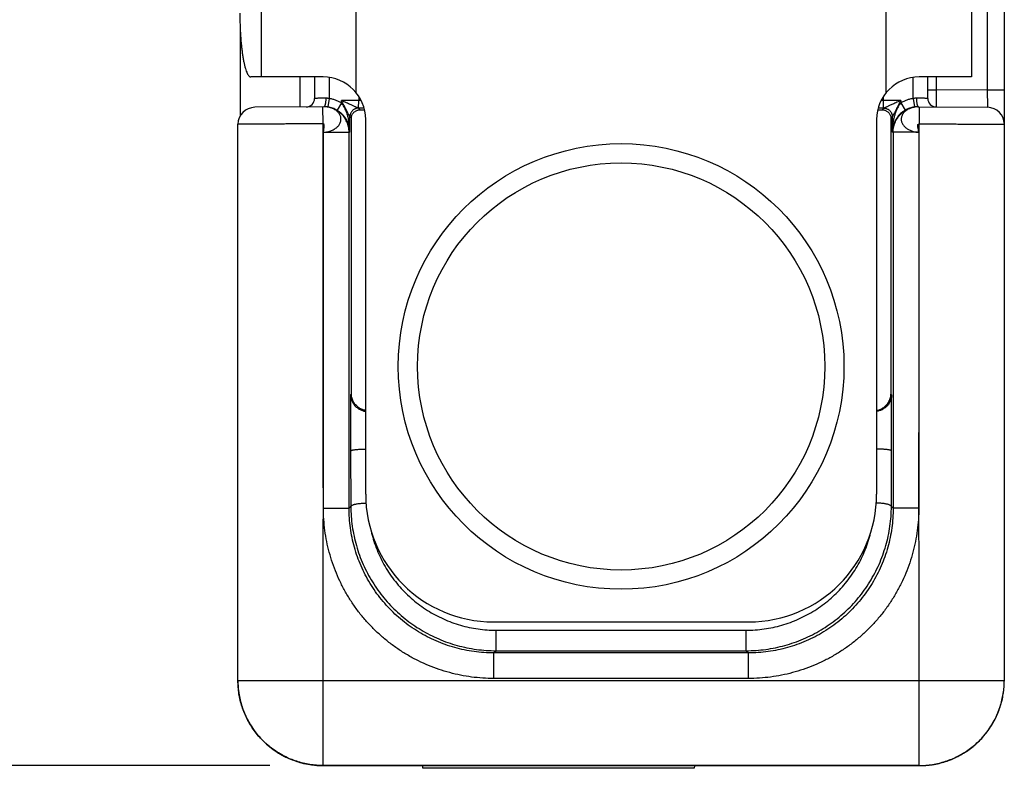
# Model space of a CAD drawing. Header units: inches. Extents: x 0.2 to 16.8, y 0.1 to 10.8.
# Tile 22 of 25: x 8.7 to 9.9, y 7.2 to 8.1. Entities that reach past the tile are written whole.
import ezdxf

# ---------------------------------------------------------------- set-up
doc = ezdxf.new("R2010")
doc.units = ezdxf.units.IN
doc.header["$LTSCALE"] = 0.935
doc.header["$MEASUREMENT"] = 0
doc.layers.get('0').update_dxf_attribs({"linetype": 'CONTINUOUS'})
doc.layers.add('DIMENSIONS', color=7, linetype='CONTINUOUS')
doc.styles.get("Standard").update_dxf_attribs({"font": 'txt', "width": 0.8})
doc.dimstyles.new('DIMSTYLE_1', dxfattribs={"dimtxt": 0.125, "dimasz": 0.18, "dimexe": 0.18, "dimexo": 0.0625, "dimgap": 0.09, "dimtad": 0, "dimtih": 1, "dimtoh": 1, "dimdec": 3, "dimzin": 4, "dimdsep": 46, "dimtxsty": 'STANDARD', "dimblk": '_FILLED', "dimblk1": '_FILLED', "dimblk2": '_FILLED', "dimcen": 0.09, "dimadec": 0, "dimazin": 0, "dimtp": 0.01, "dimtm": 0.01, "dimtfac": 1, "dimtdec": 3, "dimtofl": 0, "dimtmove": 0, "dimatfit": 3, "dimldrblk": '_FILLED', "dimfxl": 1, "dimtolj": 1, "dimtzin": 4, "dimarcsym": 0})

# ---------------------------------------------------------------- blocks, each defined once
blk = doc.blocks.new('_FILLED')
at = {"color": 0, "linetype": 'BYBLOCK'}
blk.add_solid([(0, 0), (-1, 0.1736), (-1, -0.1736)], dxfattribs=at)
blk = doc.blocks.new('*D5')
at = {"layer": 'DIMENSIONS', "color": 2, "linetype": 'CONTINUOUS'}
for p, q in [((8.9849, 9.987), (8.0821, 9.987)), ((8.2071, 9.987), (8.2071, 8.7652)), ((8.2071, 7.2043), (8.2071, 8.5152)), ((8.9946, 7.2043), (8.0821, 7.2043))]:
    blk.add_line(p, q, dxfattribs=at)
at = {"layer": 'DIMENSIONS', "color": 2, "linetype": 'CONTINUOUS', "xscale": 0.18, "yscale": 0.18, "zscale": 0.18}
for p, rotation in [((8.2071, 9.987), 90), ((8.2071, 7.2043), 270)]:
    blk.add_blockref('_FILLED', p, dxfattribs=dict(at, rotation=rotation))
at = {"layer": 'DIMENSIONS', "color": 2, "linetype": 'CONTINUOUS', "width": 0.8}
for s, p in [('[', (8.1696, 8.5777)), (']', (8.7696, 8.5777)), ('2.783', (7.5446, 8.5777)), ('70.68', (8.2696, 8.5777))]:
    blk.add_text(s, height=0.125, dxfattribs=at).set_placement(p)

msp = doc.modelspace()

# ---------------------------------------------------------------- linework, layer by layer
at = {"color": 7, "linetype": 'CONTINUOUS'}
for p, q in [((9.8571, 7.3041), (9.8571, 8.3121)), ((9.0956, 8.2812), (9.0956, 7.9948)), ((9.7185, 7.9948), (9.7185, 8.2812)), ((9.8371, 8.2586), (9.8371, 7.9974)), ((8.9844, 8.1048), (8.9844, 8.013)), ((9.8185, 8.1048), (9.8185, 8.013)), ((8.9596, 8.0746), (8.9596, 7.967)), ((9.0571, 8.013), (8.9724, 8.013)), ((9.0296, 8.013), (9.0296, 7.9778)), ((9.0471, 8.013), (9.0471, 7.9879)), ((9.8185, 8.013), (9.7571, 8.013)), ((9.7671, 7.9879), (9.7671, 8.013)), ((9.7771, 8.013), (9.7771, 7.9979)), ((9.0641, 8.0124), (9.0641, 7.9877)), ((9.7501, 7.9877), (9.7501, 8.0124)), ((9.099, 7.9901), (9.099, 7.9854)), ((9.7151, 7.9854), (9.7151, 7.9901)), ((9.7671, 7.9979), (9.7771, 7.9979)), ((9.8371, 7.9974), (9.7771, 7.9979)), ((9.8571, 7.9974), (9.8371, 7.9974)), ((9.0641, 7.9877), (9.0626, 7.9778)), ((9.0786, 7.9825), (9.0736, 7.9739)), ((9.099, 7.9854), (9.0786, 7.9854)), ((9.0786, 7.9825), (9.0786, 7.9854)), ((9.0988, 7.9764), (9.099, 7.9854)), ((9.7355, 7.9854), (9.7151, 7.9854)), ((9.7153, 7.9764), (9.7151, 7.9854)), ((9.7355, 7.9854), (9.7355, 7.9825)), ((9.7355, 7.9825), (9.7406, 7.9739)), ((9.7501, 7.9877), (9.7515, 7.9778)), ((9.0584, 7.9781), (8.9769, 7.9774)), ((9.0571, 7.9581), (9.0569, 7.9781)), ((9.0632, 7.9775), (9.063, 7.9775)), ((9.1006, 7.9744), (9.0986, 7.9764)), ((9.7155, 7.9764), (9.7135, 7.9744)), ((9.7511, 7.9775), (9.7509, 7.9775)), ((9.7513, 7.9776), (9.751, 7.9775)), ((9.7516, 7.9777), (9.7513, 7.9776)), ((9.7557, 7.9781), (9.8372, 7.9774)), ((9.7572, 7.9781), (9.7571, 7.9581)), ((8.9571, 7.3042), (8.9571, 7.9574)), ((9.0903, 7.9647), (9.0886, 7.9664)), ((9.0886, 7.9481), (9.0886, 7.9664)), ((9.0903, 7.6406), (9.0903, 7.9647)), ((9.1071, 7.523), (9.1071, 7.963)), ((9.7071, 7.963), (9.7071, 7.523)), ((9.7255, 7.9664), (9.7238, 7.9647)), ((9.7238, 7.9647), (9.7238, 7.6406)), ((9.7255, 7.9664), (9.7255, 7.9481)), ((9.0574, 7.5065), (9.0576, 7.9481)), ((9.0576, 7.9481), (9.0876, 7.9481)), ((9.0886, 7.9481), (9.0876, 7.9481)), ((9.0876, 7.5065), (9.0876, 7.9481)), ((9.7265, 7.9481), (9.7255, 7.9481)), ((9.7565, 7.9481), (9.7265, 7.9481)), ((9.7265, 7.9481), (9.7265, 7.5065)), ((9.7565, 7.9481), (9.7567, 7.5065)), ((9.0903, 7.6406), (9.0894, 7.6398)), ((9.0894, 7.6398), (9.0894, 7.5739)), ((9.7247, 7.6398), (9.7238, 7.6406)), ((9.7247, 7.5739), (9.7247, 7.6398)), ((9.0894, 7.5739), (9.0897, 7.5086)), ((9.7245, 7.5086), (9.7247, 7.5739)), ((9.0576, 7.5065), (9.0876, 7.5065)), ((9.0876, 7.5065), (9.0897, 7.5086)), ((9.7245, 7.5086), (9.7265, 7.5065)), ((9.7565, 7.5065), (9.7265, 7.5065)), ((9.2571, 7.373), (9.5571, 7.373)), ((9.2602, 7.3632), (9.5539, 7.3632)), ((9.2602, 7.3391), (9.2602, 7.3632)), ((9.5539, 7.3391), (9.5539, 7.3632)), ((9.2575, 7.3365), (9.2602, 7.3391)), ((9.5566, 7.3365), (9.2575, 7.3365)), ((9.2575, 7.3065), (9.2575, 7.3365)), ((9.2602, 7.3391), (9.5539, 7.3391)), ((9.5539, 7.3391), (9.5566, 7.3365)), ((9.5566, 7.3065), (9.5566, 7.3365)), ((8.9571, 7.3043), (9.8571, 7.3043)), ((9.0571, 7.2042), (9.0571, 7.3043)), ((9.5566, 7.3065), (9.2575, 7.3065)), ((9.7571, 7.2041), (9.7571, 7.3043)), ((9.8544, 7.2811), (9.8559, 7.2889)), ((9.8559, 7.2889), (9.8564, 7.2924)), ((9.8496, 7.2661), (9.8523, 7.2736)), ((9.8523, 7.2735), (9.8544, 7.2812)), ((9.8463, 7.2589), (9.8496, 7.2661)), ((9.838, 7.2454), (9.8424, 7.252)), ((9.8424, 7.2519), (9.8463, 7.2589)), ((9.8277, 7.2333), (9.8332, 7.2392)), ((9.8331, 7.2391), (9.8381, 7.2454)), ((9.8157, 7.223), (9.822, 7.228)), ((9.8219, 7.2279), (9.8278, 7.2334)), ((9.8022, 7.2148), (9.8092, 7.2187)), ((9.8091, 7.2187), (9.8157, 7.2231)), ((9.7571, 7.2043), (9.0571, 7.2043)), ((9.0571, 7.2042), (9.7571, 7.2041)), ((9.0571, 7.2042), (9.0571, 7.2042)), ((9.1741, 7.201), (9.1741, 7.2041)), ((9.493, 7.201), (9.4941, 7.2041)), ((9.7571, 7.2041), (9.7643, 7.2043)), ((9.7571, 7.2041), (9.7571, 7.2041)), ((9.7643, 7.2043), (9.7722, 7.2052)), ((9.7722, 7.2052), (9.78, 7.2067)), ((9.7799, 7.2067), (9.7876, 7.2088)), ((9.7876, 7.2088), (9.795, 7.2115)), ((9.795, 7.2115), (9.8022, 7.2148)), ((9.493, 7.201), (9.1741, 7.201))]:
    msp.add_line(p, q, dxfattribs=at)
for points in [[(9.063, 7.9775), (9.0628, 7.9776), (9.0625, 7.9777), (9.0621, 7.9777), (9.0617, 7.9778), (9.0613, 7.9779), (9.0608, 7.9779), (9.0602, 7.978), (9.0597, 7.978), (9.059, 7.9781), (9.0584, 7.9781)], [(9.7557, 7.9781), (9.7551, 7.9781), (9.7545, 7.978), (9.7539, 7.978), (9.7533, 7.9779), (9.7528, 7.9779), (9.7524, 7.9778), (9.7519, 7.9777), (9.7516, 7.9776)], [(8.9577, 7.2926), (8.9582, 7.2891), (8.9597, 7.2813), (8.9618, 7.2737), (8.9645, 7.2662), (8.9678, 7.259), (8.9717, 7.2521), (8.9761, 7.2455), (8.981, 7.2393), (8.9863, 7.2335), (8.9921, 7.2281), (8.9984, 7.2232), (9.005, 7.2188), (9.0119, 7.215), (9.0191, 7.2117), (9.0265, 7.2089), (9.0341, 7.2068), (9.0419, 7.2053), (9.0498, 7.2044), (9.0571, 7.2042)]]:
    msp.add_lwpolyline(points, dxfattribs=at)
for radius in [0.2617, 0.2391]:
    msp.add_circle((9.4071, 7.673), radius, dxfattribs=at)
for centre, radius, start, end in [((9.0571, 7.963), 0.05, 0, 90), ((9.7571, 7.963), 0.05, 90, 180), ((9.0371, 7.9879), 0.01, 270.5, 360), ((9.7771, 7.9879), 0.01, 180, 269.5001), ((8.9771, 7.9574), 0.02, 90.5, 180), ((9.8371, 7.9574), 0.02, 0, 89.5), ((9.2571, 7.523), 0.15, 180, 270), ((9.5571, 7.523), 0.15, 270, 360)]:
    msp.add_arc(centre, radius, start, end, dxfattribs=at)
for points, knots in [([(8.9594, 8.088), (8.9594, 8.0858), (8.9594, 8.0815), (8.9595, 8.075), (8.9598, 8.0686), (8.9601, 8.0624), (8.9605, 8.0564), (8.9611, 8.0506), (8.9617, 8.0451), (8.9624, 8.0399), (8.9631, 8.0351), (8.964, 8.0307), (8.9648, 8.0267), (8.9658, 8.0232), (8.9668, 8.0201), (8.9678, 8.0176), (8.9689, 8.0156), (8.97, 8.0142), (8.9711, 8.0132), (8.972, 8.013), (8.9724, 8.013)], [0, 0, 0, 0, 0.08383, 0.167017, 0.249011, 0.329135, 0.406848, 0.481585, 0.552761, 0.619929, 0.682558, 0.740243, 0.792623, 0.839336, 0.880183, 0.914997, 0.943795, 0.966868, 0.98499, 1, 1, 1, 1]), ([(9.7771, 7.9979), (9.7771, 7.9971), (9.7771, 7.9957), (9.777, 7.9935), (9.777, 7.9913), (9.777, 7.9892), (9.777, 7.9873), (9.777, 7.9855), (9.777, 7.9838), (9.777, 7.9823), (9.777, 7.981), (9.777, 7.9799), (9.777, 7.9791), (9.777, 7.9785), (9.777, 7.9781), (9.777, 7.9779), (9.777, 7.9779)], [0, 0, 0, 0, 0.112079, 0.222746, 0.330605, 0.434301, 0.532523, 0.624031, 0.707658, 0.782311, 0.847055, 0.901139, 0.943933, 0.97492, 0.9937, 1, 1, 1, 1]), ([(9.8371, 7.9974), (9.8371, 7.9966), (9.8371, 7.9951), (9.8371, 7.9929), (9.8371, 7.9908), (9.8371, 7.9887), (9.8372, 7.9868), (9.8372, 7.9849), (9.8372, 7.9833), (9.8372, 7.9818), (9.8372, 7.9805), (9.8372, 7.9794), (9.8372, 7.9786), (9.8372, 7.978), (9.8372, 7.9776), (9.8372, 7.9774), (9.8372, 7.9774)], [0, 0, 0, 0, 0.111979, 0.222559, 0.330344, 0.433969, 0.532127, 0.623579, 0.707176, 0.781877, 0.846748, 0.900976, 0.943882, 0.974924, 0.99371, 1, 1, 1, 1]), ([(9.0602, 7.9881), (9.0596, 7.9881), (9.0583, 7.988), (9.0564, 7.988), (9.0546, 7.988), (9.053, 7.988), (9.0515, 7.988), (9.0502, 7.9879), (9.0491, 7.9879), (9.0483, 7.9879), (9.0476, 7.9879), (9.0473, 7.9879), (9.0471, 7.9879), (9.0471, 7.9879)], [0, 0, 0, 0, 0.151105, 0.295589, 0.431334, 0.55632, 0.668672, 0.766724, 0.849018, 0.91433, 0.961687, 0.990386, 1, 1, 1, 1]), ([(9.0602, 7.9881), (9.0602, 7.9876), (9.0602, 7.9868), (9.0602, 7.9855), (9.0601, 7.9843), (9.06, 7.9831), (9.0598, 7.982), (9.0596, 7.981), (9.0594, 7.9802), (9.0592, 7.9795), (9.0589, 7.9789), (9.0587, 7.9784), (9.0585, 7.9782), (9.0583, 7.9782)], [0, 0, 0, 0, 0.126798, 0.251512, 0.372133, 0.486731, 0.593503, 0.690815, 0.777255, 0.851709, 0.913472, 0.9625, 1, 1, 1, 1]), ([(9.0641, 7.9877), (9.0636, 7.9878), (9.0628, 7.9879), (9.0615, 7.9881), (9.0606, 7.9881), (9.0602, 7.9881)], [0, 0, 0, 0, 0.338238, 0.671749, 1, 1, 1, 1]), ([(9.0786, 7.9825), (9.0775, 7.9832), (9.0752, 7.9844), (9.0716, 7.9859), (9.0679, 7.987), (9.0654, 7.9875), (9.0641, 7.9877)], [0, 0, 0, 0, 0.249946, 0.499146, 0.748771, 1, 1, 1, 1]), ([(9.0988, 7.9764), (9.0987, 7.9764), (9.0985, 7.9764), (9.0981, 7.9766), (9.0976, 7.9768), (9.097, 7.977), (9.0962, 7.9774), (9.0951, 7.9778), (9.0939, 7.9784), (9.0925, 7.979), (9.0909, 7.9798), (9.089, 7.9807), (9.0868, 7.9816), (9.0844, 7.9828), (9.0816, 7.984), (9.0797, 7.9849), (9.0786, 7.9854)], [0, 0, 0, 0, 0.015962, 0.030503, 0.053095, 0.084424, 0.12512, 0.175336, 0.235398, 0.305859, 0.387369, 0.48083, 0.587303, 0.708113, 0.844996, 1, 1, 1, 1]), ([(9.0886, 7.9664), (9.0886, 7.9664), (9.0885, 7.9665), (9.0884, 7.9667), (9.0882, 7.9671), (9.0879, 7.9675), (9.0876, 7.9682), (9.0871, 7.969), (9.0866, 7.9699), (9.086, 7.9711), (9.0853, 7.9724), (9.0845, 7.974), (9.0836, 7.9758), (9.0826, 7.9778), (9.0814, 7.98), (9.0801, 7.9826), (9.0791, 7.9844), (9.0786, 7.9854)], [0, 0, 0, 0, 0.005155, 0.016233, 0.03377, 0.059114, 0.092811, 0.134819, 0.185877, 0.246337, 0.316703, 0.397723, 0.490215, 0.595262, 0.714093, 0.848383, 1, 1, 1, 1]), ([(9.0886, 7.9481), (9.0886, 7.95), (9.0885, 7.9537), (9.0879, 7.9588), (9.0871, 7.9633), (9.0861, 7.9673), (9.085, 7.9708), (9.0838, 7.9739), (9.0826, 7.9766), (9.0813, 7.9789), (9.08, 7.9808), (9.0791, 7.982), (9.0786, 7.9825)], [0, 0, 0, 0, 0.159329, 0.300189, 0.425481, 0.537349, 0.637453, 0.727118, 0.807414, 0.879217, 0.943226, 1, 1, 1, 1]), ([(9.7355, 7.9854), (9.7344, 7.9849), (9.7325, 7.984), (9.7297, 7.9828), (9.7273, 7.9816), (9.7251, 7.9807), (9.7233, 7.9798), (9.7216, 7.979), (9.7202, 7.9784), (9.719, 7.9778), (9.718, 7.9774), (9.7171, 7.977), (9.7165, 7.9768), (9.716, 7.9766), (9.7157, 7.9764), (9.7154, 7.9764), (9.7153, 7.9764)], [0, 0, 0, 0, 0.155034, 0.291957, 0.412801, 0.51931, 0.612794, 0.69432, 0.764778, 0.824832, 0.875018, 0.915689, 0.946986, 0.969529, 0.984053, 1, 1, 1, 1]), ([(9.7355, 7.9854), (9.735, 7.9844), (9.734, 7.9826), (9.7327, 7.98), (9.7315, 7.9778), (9.7305, 7.9758), (9.7296, 7.974), (9.7288, 7.9724), (9.7281, 7.9711), (9.7275, 7.9699), (9.727, 7.969), (9.7265, 7.9682), (9.7262, 7.9675), (9.7259, 7.9671), (9.7257, 7.9667), (9.7256, 7.9665), (9.7255, 7.9664), (9.7255, 7.9664)], [0, 0, 0, 0, 0.151693, 0.28606, 0.404954, 0.510056, 0.602589, 0.683631, 0.754008, 0.814445, 0.865489, 0.90744, 0.941073, 0.966391, 0.983865, 0.994863, 1, 1, 1, 1]), ([(9.7355, 7.9825), (9.735, 7.982), (9.7341, 7.9808), (9.7328, 7.9789), (9.7316, 7.9766), (9.7303, 7.9739), (9.7291, 7.9708), (9.728, 7.9673), (9.727, 7.9633), (9.7262, 7.9588), (9.7256, 7.9537), (9.7255, 7.95), (9.7255, 7.9481)], [0, 0, 0, 0, 0.056774, 0.120783, 0.192586, 0.272882, 0.362547, 0.462651, 0.574519, 0.699811, 0.840671, 1, 1, 1, 1]), ([(9.7501, 7.9877), (9.7488, 7.9875), (9.7462, 7.987), (9.7425, 7.9859), (9.7389, 7.9844), (9.7366, 7.9832), (9.7355, 7.9825)], [0, 0, 0, 0, 0.250482, 0.499842, 0.749285, 1, 1, 1, 1]), ([(9.7539, 7.9881), (9.7535, 7.9881), (9.7526, 7.9881), (9.7513, 7.9879), (9.7505, 7.9878), (9.7501, 7.9877)], [0, 0, 0, 0, 0.328252, 0.661763, 1, 1, 1, 1]), ([(9.7671, 7.9879), (9.767, 7.9879), (9.7669, 7.9879), (9.7665, 7.9879), (9.7659, 7.9879), (9.765, 7.9879), (9.7639, 7.9879), (9.7626, 7.988), (9.7612, 7.988), (9.7595, 7.988), (9.7578, 7.988), (9.7559, 7.988), (9.7546, 7.9881), (9.7539, 7.9881)], [0, 0, 0, 0, 0.009614, 0.038313, 0.08567, 0.150982, 0.233276, 0.331328, 0.44368, 0.568666, 0.704411, 0.848894, 1, 1, 1, 1]), ([(9.7539, 7.9881), (9.7539, 7.9876), (9.7539, 7.9868), (9.754, 7.9855), (9.754, 7.9843), (9.7542, 7.9831), (9.7543, 7.982), (9.7545, 7.981), (9.7547, 7.9802), (9.7549, 7.9795), (9.7552, 7.9789), (9.7555, 7.9784), (9.7557, 7.9782), (9.7558, 7.9782)], [0, 0, 0, 0, 0.126793, 0.251503, 0.372121, 0.486717, 0.593488, 0.6908, 0.777242, 0.851698, 0.913466, 0.962497, 1, 1, 1, 1]), ([(9.0576, 7.9481), (9.0584, 7.9481), (9.0601, 7.9483), (9.0626, 7.9487), (9.0649, 7.9493), (9.0671, 7.9501), (9.0691, 7.951), (9.071, 7.9521), (9.0727, 7.9533), (9.0742, 7.9546), (9.0755, 7.9561), (9.0765, 7.9577), (9.0773, 7.9593), (9.0779, 7.961), (9.0781, 7.9627), (9.0781, 7.9644), (9.0779, 7.9661), (9.0773, 7.9677), (9.0765, 7.9693), (9.0754, 7.9709), (9.0741, 7.9723), (9.0727, 7.9735), (9.0711, 7.9746), (9.0693, 7.9755), (9.0675, 7.9763), (9.0656, 7.977), (9.0642, 7.9773), (9.0634, 7.9775), (9.0632, 7.9775)], [0, 0, 0, 0, 0.051444, 0.100696, 0.148001, 0.193654, 0.237826, 0.280608, 0.322092, 0.362276, 0.401041, 0.438375, 0.474383, 0.509252, 0.543307, 0.576998, 0.610809, 0.645185, 0.680594, 0.71744, 0.755462, 0.794069, 0.832648, 0.871251, 0.910218, 0.949924, 0.990733, 1, 1, 1, 1]), ([(9.063, 7.9776), (9.0625, 7.9777), (9.0613, 7.9778), (9.0598, 7.978), (9.0588, 7.978), (9.0584, 7.9781)], [0, 0, 0, 0, 0.304227, 0.771002, 1, 1, 1, 1]), ([(9.0597, 7.978), (9.0596, 7.978), (9.0596, 7.978), (9.0595, 7.9781), (9.0595, 7.9781)], [0, 0, 0, 0, 0.640082, 1, 1, 1, 1]), ([(9.0626, 7.9778), (9.0621, 7.9778), (9.0611, 7.978), (9.0601, 7.978), (9.0597, 7.978)], [0, 0, 0, 0, 0.522288, 1, 1, 1, 1]), ([(9.0736, 7.9739), (9.0727, 7.9744), (9.071, 7.9753), (9.0683, 7.9764), (9.0657, 7.9772), (9.064, 7.9775), (9.0632, 7.9777)], [0, 0, 0, 0, 0.26355, 0.527306, 0.79127, 1, 1, 1, 1]), ([(9.0876, 7.9481), (9.0876, 7.9491), (9.0875, 7.9512), (9.087, 7.9543), (9.0862, 7.9573), (9.085, 7.9603), (9.0836, 7.9631), (9.0819, 7.9658), (9.0799, 7.9682), (9.0776, 7.9705), (9.0752, 7.9724), (9.0725, 7.9742), (9.0697, 7.9756), (9.0667, 7.9767), (9.0645, 7.9773), (9.0633, 7.9775), (9.0632, 7.9775)], [0, 0, 0, 0, 0.075315, 0.150594, 0.226182, 0.302219, 0.378637, 0.455185, 0.531575, 0.607869, 0.684174, 0.760542, 0.836965, 0.913418, 0.989873, 1, 1, 1, 1]), ([(9.0886, 7.9481), (9.0886, 7.9492), (9.0885, 7.9515), (9.0878, 7.9548), (9.0869, 7.958), (9.0857, 7.9608), (9.0843, 7.9634), (9.0827, 7.9656), (9.0812, 7.9676), (9.0796, 7.9693), (9.078, 7.9707), (9.0765, 7.9719), (9.075, 7.973), (9.074, 7.9736), (9.0736, 7.9739)], [0, 0, 0, 0, 0.110718, 0.219538, 0.324586, 0.424245, 0.517562, 0.604132, 0.683989, 0.75748, 0.825135, 0.887613, 0.945596, 1, 1, 1, 1]), ([(9.0986, 7.9764), (9.0982, 7.9764), (9.0973, 7.9764), (9.096, 7.9761), (9.0948, 7.9757), (9.0936, 7.9751), (9.0925, 7.9744), (9.0915, 7.9735), (9.0907, 7.9725), (9.0899, 7.9714), (9.0894, 7.9702), (9.0889, 7.969), (9.0887, 7.9677), (9.0886, 7.9668), (9.0886, 7.9664)], [0, 0, 0, 0, 0.083215, 0.16645, 0.249711, 0.332998, 0.416312, 0.499653, 0.583017, 0.666401, 0.749798, 0.833201, 0.916604, 1, 1, 1, 1]), ([(9.0986, 7.9764), (9.0982, 7.9764), (9.0973, 7.9763), (9.096, 7.9761), (9.0948, 7.9757), (9.0936, 7.9751), (9.0925, 7.9744), (9.0916, 7.9735), (9.0907, 7.9725), (9.09, 7.9714), (9.0894, 7.9702), (9.089, 7.969), (9.0887, 7.9677), (9.0886, 7.9668), (9.0886, 7.9664)], [0, 0, 0, 0, 0.083327, 0.166657, 0.249991, 0.333326, 0.416663, 0.500001, 0.583339, 0.666676, 0.750011, 0.833344, 0.916674, 1, 1, 1, 1]), ([(9.0903, 7.9647), (9.0903, 7.9653), (9.0904, 7.9665), (9.091, 7.9682), (9.0917, 7.9697), (9.0927, 7.971), (9.0939, 7.9721), (9.0952, 7.973), (9.0965, 7.9737), (9.0979, 7.9741), (9.0992, 7.9744), (9.1002, 7.9745), (9.1006, 7.9744)], [0, 0, 0, 0, 0.112253, 0.223207, 0.332537, 0.438957, 0.541385, 0.63992, 0.734561, 0.826513, 0.915173, 1, 1, 1, 1]), ([(9.0986, 7.9764), (9.0986, 7.9764), (9.0986, 7.9764), (9.0986, 7.9764), (9.0986, 7.9764), (9.0986, 7.9764)], [0, 0, 0, 0, 0.22676, 0.558114, 1, 1, 1, 1]), ([(9.1052, 7.9764), (9.1046, 7.9764), (9.1031, 7.9764), (9.1009, 7.9764), (9.0994, 7.9764), (9.0986, 7.9764)], [0, 0, 0, 0, 0.29288, 0.641392, 1, 1, 1, 1]), ([(9.1006, 7.9744), (9.1012, 7.9744), (9.1024, 7.9744), (9.1041, 7.9744), (9.1052, 7.9744), (9.1057, 7.9744)], [0, 0, 0, 0, 0.356402, 0.728482, 1, 1, 1, 1]), ([(9.7084, 7.9744), (9.7089, 7.9744), (9.71, 7.9744), (9.7117, 7.9744), (9.7129, 7.9744), (9.7135, 7.9744)], [0, 0, 0, 0, 0.271518, 0.643598, 1, 1, 1, 1]), ([(9.7155, 7.9764), (9.7147, 7.9764), (9.7131, 7.9764), (9.7109, 7.9764), (9.7095, 7.9764), (9.7089, 7.9764)], [0, 0, 0, 0, 0.382927, 0.737633, 1, 1, 1, 1]), ([(9.7135, 7.9744), (9.714, 7.9745), (9.7149, 7.9744), (9.7162, 7.9741), (9.7176, 7.9737), (9.7189, 7.973), (9.7202, 7.9721), (9.7214, 7.971), (9.7224, 7.9697), (9.7232, 7.9682), (9.7237, 7.9665), (9.7238, 7.9653), (9.7238, 7.9647)], [0, 0, 0, 0, 0.084827, 0.173487, 0.265439, 0.36008, 0.458615, 0.561043, 0.667463, 0.776793, 0.887747, 1, 1, 1, 1]), ([(9.7155, 7.9764), (9.7159, 7.9764), (9.7168, 7.9763), (9.7181, 7.9761), (9.7193, 7.9757), (9.7205, 7.9751), (9.7216, 7.9744), (9.7226, 7.9735), (9.7234, 7.9725), (9.7242, 7.9714), (9.7247, 7.9702), (9.7252, 7.969), (9.7254, 7.9677), (9.7255, 7.9668), (9.7255, 7.9664)], [0, 0, 0, 0, 0.083327, 0.166657, 0.249991, 0.333326, 0.416663, 0.500001, 0.583339, 0.666676, 0.750011, 0.833344, 0.916673, 1, 1, 1, 1]), ([(9.7155, 7.9764), (9.716, 7.9764), (9.7168, 7.9764), (9.7181, 7.9761), (9.7193, 7.9757), (9.7205, 7.9751), (9.7216, 7.9744), (9.7226, 7.9735), (9.7235, 7.9725), (9.7242, 7.9714), (9.7248, 7.9702), (9.7252, 7.969), (9.7254, 7.9677), (9.7255, 7.9668), (9.7255, 7.9664)], [0, 0, 0, 0, 0.083215, 0.166449, 0.249708, 0.332993, 0.416306, 0.499646, 0.583009, 0.666393, 0.74979, 0.833195, 0.916601, 1, 1, 1, 1]), ([(9.7155, 7.9764), (9.7155, 7.9764), (9.7155, 7.9764), (9.7155, 7.9764), (9.7155, 7.9764), (9.7155, 7.9764)], [0, 0, 0, 0, 0.451268, 0.777576, 1, 1, 1, 1]), ([(9.7406, 7.9739), (9.7401, 7.9736), (9.7391, 7.973), (9.7376, 7.9719), (9.7361, 7.9707), (9.7345, 7.9693), (9.7329, 7.9676), (9.7314, 7.9656), (9.7299, 7.9634), (9.7285, 7.9608), (9.7273, 7.958), (9.7263, 7.9548), (9.7257, 7.9515), (9.7255, 7.9492), (9.7255, 7.9481)], [0, 0, 0, 0, 0.054404, 0.112387, 0.174865, 0.24252, 0.316011, 0.395868, 0.482438, 0.575755, 0.675414, 0.780462, 0.889282, 1, 1, 1, 1]), ([(9.7265, 7.9481), (9.7265, 7.9491), (9.7267, 7.9512), (9.7272, 7.9544), (9.728, 7.9574), (9.7291, 7.9604), (9.7306, 7.9632), (9.7323, 7.9658), (9.7343, 7.9683), (9.7365, 7.9705), (9.739, 7.9725), (9.7417, 7.9742), (9.7445, 7.9756), (9.7475, 7.9767), (9.7495, 7.9773), (9.7505, 7.9775)], [0, 0, 0, 0, 0.076928, 0.153856, 0.230783, 0.30771, 0.384635, 0.46156, 0.538483, 0.615406, 0.692327, 0.769246, 0.846165, 0.923083, 1, 1, 1, 1]), ([(9.7509, 7.9775), (9.7504, 7.9774), (9.7492, 7.9771), (9.7473, 7.9766), (9.7453, 7.9758), (9.7434, 7.9748), (9.7416, 7.9737), (9.7401, 7.9724), (9.7388, 7.971), (9.7377, 7.9695), (9.7369, 7.9679), (9.7363, 7.9662), (9.736, 7.9645), (9.736, 7.9628), (9.7362, 7.9611), (9.7367, 7.9594), (9.7375, 7.9578), (9.7386, 7.9562), (9.7398, 7.9548), (9.7413, 7.9534), (9.7429, 7.9523), (9.7446, 7.9512), (9.7464, 7.9504), (9.7482, 7.9496), (9.7502, 7.949), (9.7523, 7.9485), (9.7544, 7.9482), (9.7558, 7.9481), (9.7565, 7.9481)], [0, 0, 0, 0, 0.029024, 0.074227, 0.117864, 0.160015, 0.200745, 0.240222, 0.278398, 0.315196, 0.350697, 0.385237, 0.419169, 0.452873, 0.486836, 0.521585, 0.557581, 0.595076, 0.633774, 0.673116, 0.712416, 0.751573, 0.791015, 0.831191, 0.872478, 0.914685, 0.957359, 1, 1, 1, 1]), ([(9.7508, 7.9777), (9.7501, 7.9775), (9.7484, 7.9772), (9.7458, 7.9764), (9.7431, 7.9753), (9.7414, 7.9744), (9.7406, 7.9739)], [0, 0, 0, 0, 0.204979, 0.469983, 0.734985, 1, 1, 1, 1]), ([(9.7557, 7.9781), (9.7552, 7.978), (9.7539, 7.978), (9.7523, 7.9778), (9.7513, 7.9776), (9.7511, 7.9776)], [0, 0, 0, 0, 0.323986, 0.848328, 1, 1, 1, 1]), ([(9.7547, 7.9781), (9.7547, 7.9781), (9.7541, 7.978), (9.753, 7.978), (9.752, 7.9778), (9.7515, 7.9778)], [0, 0, 0, 0, 0.041672, 0.518082, 1, 1, 1, 1]), ([(9.0571, 7.9581), (9.0544, 7.958), (9.0492, 7.958), (9.0414, 7.958), (9.0337, 7.9579), (9.0262, 7.9579), (9.0188, 7.9578), (9.0117, 7.9578), (9.0049, 7.9577), (8.9984, 7.9577), (8.9922, 7.9576), (8.9865, 7.9576), (8.9812, 7.9575), (8.9763, 7.9575), (8.972, 7.9575), (8.9682, 7.9574), (8.9649, 7.9574), (8.9622, 7.9574), (8.96, 7.9574), (8.9585, 7.9574), (8.9576, 7.9574), (8.9572, 7.9574), (8.9571, 7.9574)], [0, 0, 0, 0, 0.078512, 0.156546, 0.233612, 0.30923, 0.382928, 0.454234, 0.522701, 0.587913, 0.649483, 0.707052, 0.760282, 0.808861, 0.852484, 0.890872, 0.923778, 0.95099, 0.972332, 0.987671, 0.996913, 1, 1, 1, 1]), ([(9.0574, 7.5065), (9.0574, 7.5566), (9.0569, 7.657), (9.0571, 7.8075), (9.0571, 7.9079), (9.0571, 7.9581)], [0, 0, 0, 0, 0.333334, 0.666667, 1, 1, 1, 1]), ([(9.0886, 7.9664), (9.0886, 7.9664), (9.0886, 7.9664), (9.0886, 7.9664), (9.0886, 7.9664), (9.0886, 7.9664)], [0, 0, 0, 0, 0.261452, 0.590507, 1, 1, 1, 1]), ([(9.7255, 7.9664), (9.7255, 7.9664), (9.7255, 7.9664), (9.7255, 7.9664), (9.7255, 7.9664), (9.7255, 7.9664)], [0, 0, 0, 0, 0.409582, 0.738606, 1, 1, 1, 1]), ([(9.7567, 7.5065), (9.7567, 7.5566), (9.7572, 7.657), (9.757, 7.8075), (9.7571, 7.9079), (9.7571, 7.9581)], [0, 0, 0, 0, 0.333334, 0.666667, 1, 1, 1, 1]), ([(9.7571, 7.9581), (9.7597, 7.958), (9.7649, 7.958), (9.7727, 7.958), (9.7804, 7.9579), (9.7879, 7.9579), (9.7953, 7.9578), (9.8024, 7.9578), (9.8092, 7.9577), (9.8157, 7.9577), (9.8219, 7.9576), (9.8276, 7.9576), (9.8329, 7.9575), (9.8378, 7.9575), (9.8421, 7.9575), (9.846, 7.9574), (9.8493, 7.9574), (9.852, 7.9574), (9.8541, 7.9574), (9.8556, 7.9574), (9.8565, 7.9574), (9.857, 7.9574), (9.8571, 7.9574)], [0, 0, 0, 0, 0.078459, 0.156436, 0.233448, 0.30902, 0.382688, 0.453996, 0.522504, 0.587791, 0.649453, 0.707112, 0.760411, 0.809021, 0.852644, 0.891009, 0.923882, 0.951058, 0.972371, 0.987689, 0.996917, 1, 1, 1, 1]), ([(9.0894, 7.6398), (9.0894, 7.6389), (9.0896, 7.6371), (9.0902, 7.6345), (9.0911, 7.6321), (9.0923, 7.6298), (9.0937, 7.6278), (9.0952, 7.6261), (9.0969, 7.6246), (9.0987, 7.6233), (9.1005, 7.6223), (9.1023, 7.6215), (9.1041, 7.6209), (9.1057, 7.6205), (9.1067, 7.6203), (9.1071, 7.6203)], [0, 0, 0, 0, 0.093433, 0.185949, 0.276963, 0.365407, 0.450835, 0.532733, 0.611316, 0.68651, 0.758988, 0.828595, 0.895386, 0.960772, 1, 1, 1, 1]), ([(9.1071, 7.6213), (9.107, 7.6213), (9.1063, 7.6214), (9.105, 7.6217), (9.1032, 7.6224), (9.1013, 7.6232), (9.0995, 7.6242), (9.0978, 7.6255), (9.0961, 7.627), (9.0945, 7.6287), (9.0931, 7.6307), (9.092, 7.633), (9.0911, 7.6354), (9.0905, 7.638), (9.0903, 7.6397), (9.0903, 7.6406)], [0, 0, 0, 0, 0.008632, 0.076099, 0.145018, 0.216841, 0.291627, 0.369216, 0.450302, 0.534807, 0.622956, 0.714217, 0.808129, 0.903592, 1, 1, 1, 1]), ([(9.7071, 7.6213), (9.7071, 7.6213), (9.7078, 7.6214), (9.7091, 7.6217), (9.711, 7.6224), (9.7128, 7.6232), (9.7146, 7.6242), (9.7163, 7.6255), (9.718, 7.627), (9.7196, 7.6287), (9.721, 7.6307), (9.7222, 7.633), (9.7231, 7.6354), (9.7237, 7.638), (9.7238, 7.6397), (9.7238, 7.6406)], [0, 0, 0, 0, 0.008632, 0.076099, 0.145018, 0.216841, 0.291627, 0.369216, 0.450302, 0.534807, 0.622956, 0.714217, 0.808129, 0.903592, 1, 1, 1, 1]), ([(9.7247, 7.6398), (9.7247, 7.6389), (9.7245, 7.6371), (9.7239, 7.6345), (9.723, 7.632), (9.7218, 7.6298), (9.7204, 7.6278), (9.7188, 7.626), (9.7171, 7.6245), (9.7153, 7.6232), (9.7135, 7.6222), (9.7117, 7.6214), (9.7098, 7.6208), (9.7083, 7.6205), (9.7074, 7.6203), (9.7071, 7.6203)], [0, 0, 0, 0, 0.094329, 0.187736, 0.279595, 0.368804, 0.454916, 0.537439, 0.61658, 0.692245, 0.765148, 0.835201, 0.902315, 0.966544, 1, 1, 1, 1]), ([(9.0894, 7.5739), (9.0894, 7.574), (9.0896, 7.5742), (9.0901, 7.5744), (9.0907, 7.5746), (9.0916, 7.5748), (9.0927, 7.575), (9.094, 7.5752), (9.0955, 7.5754), (9.0971, 7.5755), (9.099, 7.5757), (9.1009, 7.5758), (9.1029, 7.5759), (9.105, 7.5759), (9.1064, 7.576), (9.1071, 7.576)], [0, 0, 0, 0, 0.015621, 0.041607, 0.079693, 0.12991, 0.192374, 0.266299, 0.350311, 0.443757, 0.545914, 0.654912, 0.768924, 0.887503, 1, 1, 1, 1]), ([(9.7247, 7.5739), (9.7247, 7.574), (9.7245, 7.5742), (9.7241, 7.5744), (9.7234, 7.5746), (9.7225, 7.5748), (9.7214, 7.575), (9.7201, 7.5752), (9.7186, 7.5754), (9.717, 7.5755), (9.7152, 7.5757), (9.7132, 7.5758), (9.7112, 7.5759), (9.7091, 7.5759), (9.7077, 7.576), (9.7071, 7.576)], [0, 0, 0, 0, 0.015622, 0.041609, 0.079696, 0.129912, 0.192373, 0.266295, 0.350309, 0.443761, 0.545923, 0.654911, 0.768899, 0.887476, 1, 1, 1, 1]), ([(9.0571, 7.3043), (9.0571, 7.3267), (9.0571, 7.3717), (9.0569, 7.4391), (9.0574, 7.484), (9.0574, 7.5065)], [0, 0, 0, 0, 0.333333, 0.666666, 1, 1, 1, 1]), ([(9.2575, 7.3065), (9.2532, 7.3065), (9.2445, 7.3068), (9.2314, 7.3081), (9.2185, 7.3102), (9.2057, 7.3132), (9.1932, 7.317), (9.1809, 7.3216), (9.169, 7.327), (9.1574, 7.3332), (9.1463, 7.3401), (9.1357, 7.3478), (9.1255, 7.3561), (9.116, 7.365), (9.107, 7.3746), (9.0987, 7.3847), (9.0911, 7.3954), (9.0842, 7.4065), (9.078, 7.4181), (9.0726, 7.43), (9.068, 7.4422), (9.0642, 7.4547), (9.0613, 7.4674), (9.0591, 7.4803), (9.0579, 7.4934), (9.0574, 7.5021), (9.0574, 7.5065)], [0, 0, 0, 0, 0.041618, 0.08333, 0.125077, 0.166803, 0.208499, 0.250188, 0.291882, 0.333573, 0.375254, 0.416933, 0.458615, 0.500301, 0.541977, 0.583633, 0.625294, 0.666998, 0.708745, 0.750452, 0.792041, 0.833533, 0.874993, 0.916502, 0.958143, 1, 1, 1, 1]), ([(9.2575, 7.3365), (9.2537, 7.3365), (9.2459, 7.3368), (9.2344, 7.3379), (9.2229, 7.3399), (9.2116, 7.3427), (9.2006, 7.3462), (9.1898, 7.3504), (9.1793, 7.3554), (9.1692, 7.3611), (9.1594, 7.3675), (9.1502, 7.3745), (9.1414, 7.3821), (9.1332, 7.3904), (9.1256, 7.3991), (9.1186, 7.4084), (9.1122, 7.4181), (9.1065, 7.4282), (9.1015, 7.4387), (9.0973, 7.4495), (9.0937, 7.4606), (9.091, 7.4719), (9.089, 7.4833), (9.0878, 7.4949), (9.0876, 7.5026), (9.0876, 7.5065)], [0, 0, 0, 0, 0.04349, 0.086977, 0.130461, 0.173943, 0.217422, 0.2609, 0.304375, 0.347849, 0.391322, 0.434793, 0.478265, 0.521735, 0.565207, 0.608678, 0.652151, 0.695625, 0.7391, 0.782578, 0.826057, 0.869539, 0.913023, 0.95651, 1, 1, 1, 1]), ([(9.0897, 7.5086), (9.0897, 7.5087), (9.0898, 7.5091), (9.0903, 7.5095), (9.0909, 7.5099), (9.0918, 7.5103), (9.0929, 7.5107), (9.0942, 7.5111), (9.0957, 7.5114), (9.0973, 7.5117), (9.0992, 7.512), (9.1011, 7.5122), (9.1031, 7.5124), (9.1053, 7.5125), (9.1067, 7.5126), (9.1074, 7.5126)], [0, 0, 0, 0, 0.025582, 0.057724, 0.099183, 0.150933, 0.213092, 0.285324, 0.367013, 0.45734, 0.555333, 0.659892, 0.76982, 0.883839, 1, 1, 1, 1]), ([(9.0897, 7.5086), (9.0897, 7.5047), (9.09, 7.4969), (9.0912, 7.4853), (9.0933, 7.4738), (9.0961, 7.4625), (9.0997, 7.4514), (9.104, 7.4405), (9.1091, 7.43), (9.1149, 7.4199), (9.1214, 7.4102), (9.1285, 7.401), (9.1362, 7.3923), (9.1444, 7.3842), (9.1532, 7.3766), (9.1625, 7.3697), (9.1722, 7.3634), (9.1824, 7.3577), (9.1928, 7.3528), (9.2036, 7.3486), (9.2146, 7.3452), (9.2258, 7.3425), (9.2372, 7.3405), (9.2487, 7.3394), (9.2563, 7.3391), (9.2602, 7.3391)], [0, 0, 0, 0, 0.043718, 0.087449, 0.131182, 0.17491, 0.218627, 0.262325, 0.305993, 0.349626, 0.393225, 0.436789, 0.480321, 0.523822, 0.567292, 0.610729, 0.654131, 0.697496, 0.740821, 0.784106, 0.827351, 0.870558, 0.913733, 0.956879, 1, 1, 1, 1]), ([(9.5539, 7.3391), (9.5578, 7.3391), (9.5655, 7.3394), (9.5769, 7.3405), (9.5883, 7.3425), (9.5995, 7.3452), (9.6105, 7.3486), (9.6213, 7.3528), (9.6318, 7.3577), (9.6419, 7.3634), (9.6516, 7.3697), (9.6609, 7.3766), (9.6697, 7.3842), (9.678, 7.3923), (9.6857, 7.401), (9.6928, 7.4102), (9.6992, 7.4199), (9.705, 7.43), (9.7101, 7.4405), (9.7144, 7.4514), (9.718, 7.4625), (9.7209, 7.4738), (9.7229, 7.4853), (9.7242, 7.4969), (9.7244, 7.5047), (9.7245, 7.5086)], [0, 0, 0, 0, 0.043121, 0.086268, 0.129442, 0.17265, 0.215895, 0.259179, 0.302505, 0.345869, 0.389271, 0.432708, 0.476177, 0.519678, 0.563209, 0.606774, 0.650372, 0.694006, 0.737674, 0.781372, 0.825089, 0.868818, 0.912551, 0.956282, 1, 1, 1, 1]), ([(9.7265, 7.5065), (9.7265, 7.5026), (9.7263, 7.4949), (9.7251, 7.4833), (9.7231, 7.4719), (9.7204, 7.4606), (9.7169, 7.4495), (9.7126, 7.4387), (9.7076, 7.4282), (9.7019, 7.4181), (9.6955, 7.4084), (9.6885, 7.3991), (9.6809, 7.3904), (9.6727, 7.3821), (9.6639, 7.3745), (9.6547, 7.3675), (9.645, 7.3611), (9.6348, 7.3554), (9.6244, 7.3504), (9.6135, 7.3462), (9.6025, 7.3427), (9.5912, 7.3399), (9.5797, 7.3379), (9.5682, 7.3368), (9.5604, 7.3365), (9.5566, 7.3365)], [0, 0, 0, 0, 0.04349, 0.086977, 0.130461, 0.173943, 0.217422, 0.2609, 0.304375, 0.347849, 0.391322, 0.434793, 0.478265, 0.521735, 0.565207, 0.608678, 0.652151, 0.695625, 0.7391, 0.782578, 0.826057, 0.869539, 0.913023, 0.95651, 1, 1, 1, 1]), ([(9.7567, 7.5065), (9.7567, 7.5021), (9.7562, 7.4934), (9.755, 7.4803), (9.7528, 7.4674), (9.7499, 7.4547), (9.7461, 7.4422), (9.7415, 7.43), (9.7361, 7.4181), (9.7299, 7.4065), (9.723, 7.3954), (9.7154, 7.3847), (9.7071, 7.3746), (9.6981, 7.365), (9.6886, 7.3561), (9.6785, 7.3478), (9.6678, 7.3401), (9.6567, 7.3332), (9.6451, 7.327), (9.6332, 7.3216), (9.6209, 7.317), (9.6084, 7.3132), (9.5956, 7.3102), (9.5827, 7.3081), (9.5697, 7.3068), (9.5609, 7.3065), (9.5566, 7.3065)], [0, 0, 0, 0, 0.041857, 0.083498, 0.125007, 0.166467, 0.207959, 0.249548, 0.291255, 0.333001, 0.374706, 0.416367, 0.458023, 0.499699, 0.541384, 0.583067, 0.624745, 0.666427, 0.708118, 0.749812, 0.791501, 0.833197, 0.874923, 0.916669, 0.958381, 1, 1, 1, 1]), ([(9.7245, 7.5086), (9.7244, 7.5087), (9.7243, 7.5091), (9.7239, 7.5095), (9.7232, 7.5099), (9.7223, 7.5103), (9.7212, 7.5107), (9.7199, 7.5111), (9.7184, 7.5114), (9.7168, 7.5117), (9.715, 7.512), (9.713, 7.5122), (9.711, 7.5124), (9.7089, 7.5125), (9.7074, 7.5126), (9.7067, 7.5126)], [0, 0, 0, 0, 0.025582, 0.057724, 0.099183, 0.150933, 0.213092, 0.285324, 0.367013, 0.45734, 0.555333, 0.659892, 0.76982, 0.883839, 1, 1, 1, 1]), ([(9.7571, 7.3043), (9.7571, 7.3267), (9.757, 7.3717), (9.7572, 7.4391), (9.7567, 7.484), (9.7567, 7.5065)], [0, 0, 0, 0, 0.333333, 0.666666, 1, 1, 1, 1]), ([(9.1135, 7.4794), (9.1143, 7.4763), (9.116, 7.4698), (9.1193, 7.46), (9.1235, 7.45), (9.1284, 7.4404), (9.134, 7.4312), (9.1402, 7.4224), (9.147, 7.4141), (9.1544, 7.4064), (9.1623, 7.3991), (9.1707, 7.3925), (9.1795, 7.3864), (9.1888, 7.3811), (9.1983, 7.3763), (9.2082, 7.3723), (9.2183, 7.369), (9.2286, 7.3664), (9.239, 7.3646), (9.2496, 7.3634), (9.2567, 7.3632), (9.2602, 7.3632)], [0, 0, 0, 0, 0.047189, 0.10057, 0.153905, 0.207215, 0.260495, 0.313725, 0.366895, 0.420004, 0.473053, 0.526037, 0.578952, 0.631799, 0.684579, 0.737292, 0.789947, 0.84254, 0.895085, 0.947597, 1, 1, 1, 1]), ([(9.5539, 7.3632), (9.5575, 7.3632), (9.5645, 7.3634), (9.5751, 7.3646), (9.5855, 7.3664), (9.5958, 7.369), (9.6059, 7.3723), (9.6158, 7.3763), (9.6254, 7.3811), (9.6346, 7.3864), (9.6434, 7.3925), (9.6518, 7.3991), (9.6597, 7.4064), (9.6671, 7.4141), (9.6739, 7.4224), (9.6801, 7.4312), (9.6857, 7.4404), (9.6906, 7.45), (9.6948, 7.46), (9.6981, 7.4698), (9.6999, 7.4763), (9.7006, 7.4794)], [0, 0, 0, 0, 0.052402, 0.104915, 0.15746, 0.210055, 0.26271, 0.315424, 0.368204, 0.421051, 0.473967, 0.526951, 0.58, 0.63311, 0.686279, 0.73951, 0.792789, 0.846099, 0.899433, 0.952814, 1, 1, 1, 1]), ([(9.0571, 7.2043), (9.0544, 7.2043), (9.0492, 7.2045), (9.0414, 7.2054), (9.0337, 7.2069), (9.0261, 7.2091), (9.0188, 7.2118), (9.0116, 7.2151), (9.0048, 7.2189), (8.9982, 7.2233), (8.992, 7.2281), (8.9863, 7.2335), (8.9809, 7.2392), (8.9761, 7.2454), (8.9717, 7.252), (8.9679, 7.2588), (8.9646, 7.2659), (8.9619, 7.2733), (8.9597, 7.2809), (8.9582, 7.2886), (8.9573, 7.2964), (8.9571, 7.3016), (8.9571, 7.3043)], [0, 0, 0, 0, 0.050004, 0.100007, 0.150011, 0.200014, 0.250017, 0.30002, 0.350022, 0.400023, 0.450024, 0.500024, 0.550024, 0.600023, 0.650022, 0.70002, 0.750017, 0.800014, 0.850011, 0.900007, 0.950004, 1, 1, 1, 1]), ([(8.9571, 7.3042), (8.9571, 7.3016), (8.9572, 7.2977), (8.9576, 7.2939), (8.9577, 7.2926)], [0, 0, 0, 0, 0.677352, 1, 1, 1, 1]), ([(9.7571, 7.2043), (9.7597, 7.2043), (9.7649, 7.2045), (9.7727, 7.2054), (9.7804, 7.2069), (9.788, 7.2091), (9.7954, 7.2118), (9.8025, 7.2151), (9.8094, 7.2189), (9.8159, 7.2233), (9.8221, 7.2281), (9.8278, 7.2335), (9.8332, 7.2392), (9.838, 7.2454), (9.8424, 7.252), (9.8463, 7.2588), (9.8495, 7.2659), (9.8523, 7.2733), (9.8544, 7.2809), (9.8559, 7.2886), (9.8569, 7.2964), (9.8571, 7.3016), (9.8571, 7.3043)], [0, 0, 0, 0, 0.050004, 0.100007, 0.150011, 0.200014, 0.250017, 0.30002, 0.350022, 0.400023, 0.450024, 0.500024, 0.550024, 0.600023, 0.650022, 0.70002, 0.750017, 0.800014, 0.850011, 0.900007, 0.950004, 1, 1, 1, 1]), ([(9.8564, 7.2924), (9.8565, 7.2937), (9.8569, 7.2975), (9.8571, 7.3014), (9.8571, 7.3041)], [0, 0, 0, 0, 0.327643, 1, 1, 1, 1]), ([(8.9577, 7.2926), (8.9579, 7.2913), (8.9584, 7.2873), (8.9597, 7.2808), (8.9619, 7.2732), (8.9646, 7.2659), (8.9679, 7.2587), (8.9717, 7.2519), (8.9761, 7.2453), (8.9809, 7.2392), (8.9863, 7.2334), (8.9921, 7.2281), (8.9982, 7.2232), (9.0048, 7.2188), (9.0116, 7.215), (9.0188, 7.2117), (9.0261, 7.209), (9.0337, 7.2068), (9.0414, 7.2053), (9.0492, 7.2044), (9.0544, 7.2042), (9.0571, 7.2042)], [0, 0, 0, 0, 0.028272, 0.082261, 0.13625, 0.19024, 0.24423, 0.298219, 0.352209, 0.406198, 0.460186, 0.514174, 0.56816, 0.622145, 0.676129, 0.730111, 0.784092, 0.838071, 0.89205, 0.946026, 1, 1, 1, 1]), ([(9.7571, 7.2041), (9.7597, 7.2041), (9.7649, 7.2043), (9.7727, 7.2052), (9.7804, 7.2067), (9.788, 7.2088), (9.7954, 7.2116), (9.8025, 7.2149), (9.8094, 7.2187), (9.8159, 7.2231), (9.8221, 7.2279), (9.8278, 7.2333), (9.8332, 7.239), (9.838, 7.2452), (9.8424, 7.2517), (9.8463, 7.2586), (9.8495, 7.2657), (9.8523, 7.2731), (9.8544, 7.2807), (9.8557, 7.2871), (9.8562, 7.2911), (9.8564, 7.2924)], [0, 0, 0, 0, 0.054016, 0.10803, 0.162045, 0.216059, 0.270072, 0.324085, 0.378098, 0.432112, 0.486126, 0.54014, 0.594156, 0.648173, 0.702191, 0.75621, 0.810231, 0.864253, 0.918277, 0.972302, 1, 1, 1, 1])]:
    msp.add_open_spline(points, degree=3, knots=knots, dxfattribs=at)
for points in [[(9.0583, 7.9782), (9.0583, 7.9781), (9.0581, 7.9781), (9.058, 7.9781)], [(9.1017, 7.9854), (9.1008, 7.9854), (9.0999, 7.9854), (9.099, 7.9854)], [(9.7151, 7.9854), (9.7142, 7.9854), (9.7133, 7.9854), (9.7124, 7.9854)], [(9.7558, 7.9782), (9.7559, 7.9781), (9.756, 7.9781), (9.7561, 7.9781)], [(9.0584, 7.9781), (9.0583, 7.9781), (9.0582, 7.9781), (9.058, 7.9781)], [(9.0632, 7.9777), (9.063, 7.9777), (9.0628, 7.9777), (9.0626, 7.9778)], [(9.0632, 7.9775), (9.0631, 7.9775), (9.063, 7.9776), (9.063, 7.9776)], [(9.0632, 7.9775), (9.0631, 7.9776), (9.0631, 7.9776), (9.063, 7.9776)], [(9.7505, 7.9775), (9.7506, 7.9775), (9.7508, 7.9775), (9.7509, 7.9775)], [(9.7515, 7.9778), (9.7513, 7.9777), (9.7511, 7.9777), (9.7508, 7.9777)], [(9.7509, 7.9775), (9.751, 7.9775), (9.7511, 7.9776), (9.7512, 7.9776)], [(9.7511, 7.9776), (9.751, 7.9775), (9.7509, 7.9775), (9.7509, 7.9775)], [(9.7561, 7.9781), (9.756, 7.9781), (9.7559, 7.9781), (9.7557, 7.9781)], [(9.0576, 7.9481), (9.0573, 7.9515), (9.0603, 7.9581), (9.0571, 7.9581)], [(9.7565, 7.9481), (9.7567, 7.9515), (9.7538, 7.9581), (9.7571, 7.9581)]]:
    msp.add_open_spline(points, degree=3, dxfattribs=at)

# ---------------------------------------------------------------- dimensions: what is measured, and where the dimension line sits
at = {"layer": 'DIMENSIONS', "color": 2, "linetype": 'CONTINUOUS'}
dim = msp.add_linear_dim(base=(8.2071, 9.987), p1=(8.9946, 7.2043), p2=(8.9849, 9.987), angle=90, dimstyle='DIMSTYLE_1', dxfattribs=at)
dim.commit()
dim.dimension.update_dxf_attribs({"geometry": '*D5', "text_midpoint": (8.2071, 8.6402), "dimtype": 160})

doc.saveas('drawing.dxf')
